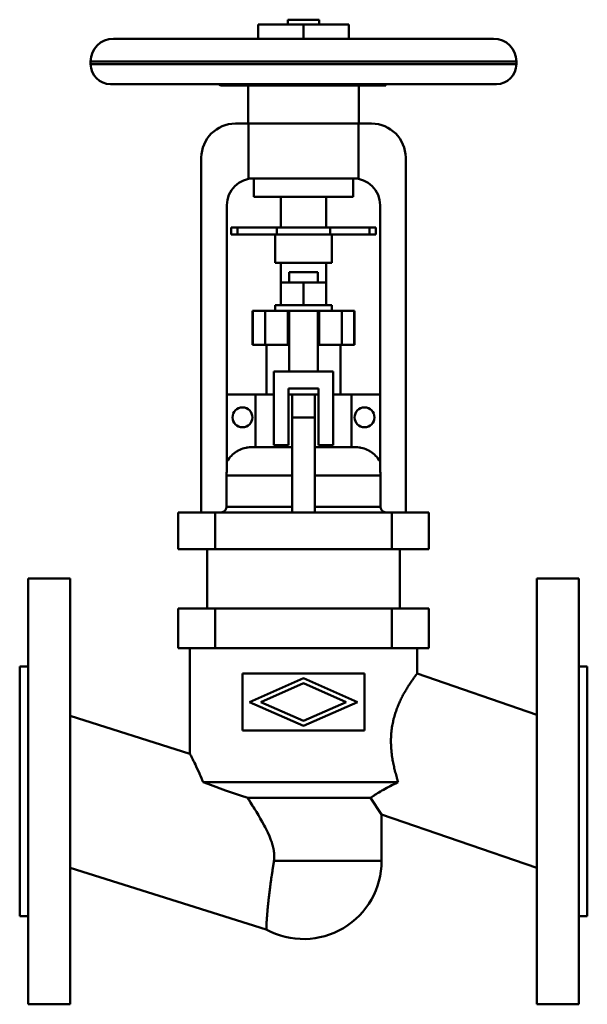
# Model space of a CAD drawing. Header units: millimetres. Extents: x 0 to 200, y -75 to 272.
import ezdxf

# ---------------------------------------------------------------- set-up
doc = ezdxf.new("R2010")
doc.units = ezdxf.units.MM
doc.layers.add('AM_0', color=7, linetype='Continuous', lineweight=30)

msp = doc.modelspace()

# ---------------------------------------------------------------- linework, layer by layer
at = {"layer": 'AM_0', "color": 7, "linetype": 'Continuous', "lineweight": 50}
for p, q in [((94.5, 271.9), (94.5, 270.2)), ((94.5, 271.9), (105.5, 271.9)), ((105.5, 270.2), (105.5, 271.9)), ((84, 270.2), (116, 270.2)), ((84, 270.2), (84, 265.2)), ((100, 270.2), (100, 265.2)), ((116, 270.2), (116, 265.2)), ((33, 265.2), (167, 265.2)), ((25, 257.2), (25, 256.2)), ((25, 257.2), (175, 257.2)), ((175, 256.2), (175, 257.2)), ((25, 256.2), (175, 256.2)), ((32, 249.2), (168, 249.2)), ((70.17, 249.2), (70.76, 248.84)), ((70.76, 248.84), (82.28, 248.84)), ((71.28, 248.7), (128.72, 248.7)), ((80.5, 248.7), (80.5, 235.3)), ((88.72, 248.84), (129, 248.84)), ((119.5, 235.3), (119.5, 248.7)), ((129, 248.74), (129, 249.19)), ((76, 235.3), (124, 235.3)), ((80.58, 216), (80.58, 235.3)), ((119.42, 235.3), (119.42, 216)), ((64, 98.3), (64, 223.3)), ((136, 223.3), (136, 98.3)), ((80.58, 216), (119.42, 216)), ((82.5, 216), (82.5, 209.5)), ((117.5, 209.5), (117.5, 216)), ((82.5, 209.5), (117.5, 209.5)), ((92, 209.5), (92, 198.7)), ((108, 198.7), (108, 209.5)), ((73, 206.5), (73, 112.97)), ((127, 112.97), (127, 206.5)), ((74.5, 198.7), (125.5, 198.7)), ((74.5, 198.7), (74.5, 196.2)), ((76.78, 198.7), (76.78, 196.2)), ((90.6, 198.7), (90.6, 196.2)), ((109.4, 198.7), (109.4, 196.2)), ((123.22, 198.7), (123.22, 196.2)), ((125.5, 198.7), (125.5, 196.2)), ((74.5, 196.2), (125.5, 196.2)), ((90, 196.2), (90, 186.2)), ((110, 186.2), (110, 196.2)), ((90, 186.2), (110, 186.2)), ((92, 186.2), (92, 171.3)), ((108, 171.3), (108, 186.2)), ((95, 183), (95, 179.3)), ((95, 183), (105, 183)), ((105, 179.3), (105, 183)), ((108, 179.3), (92, 179.3)), ((100, 171.3), (100, 179.3)), ((90, 171.3), (90, 169.3)), ((110, 171.3), (90, 171.3)), ((110, 169.3), (110, 171.3)), ((82, 169.3), (82, 157.3)), ((118, 169.3), (82, 169.3)), ((82.09, 157.3), (82.09, 169.3)), ((86.5, 157.3), (86.5, 169.3)), ((94.5, 157.3), (94.5, 169.3)), ((95, 169.3), (95, 148)), ((105, 148), (105, 169.3)), ((105.5, 157.3), (105.5, 169.3)), ((113.5, 157.3), (113.5, 169.3)), ((117.91, 157.3), (117.91, 169.3)), ((118, 157.3), (118, 169.3)), ((82, 157.3), (95, 157.3)), ((87, 157.3), (87, 139.8)), ((105, 157.3), (118, 157.3)), ((113, 139.8), (113, 157.3)), ((89.5, 122), (89.5, 148)), ((89.5, 148), (110.5, 148)), ((110.5, 148), (110.5, 122)), ((73, 139.8), (89.49, 139.8)), ((83.12, 121.3), (83.12, 139.8)), ((94.75, 142), (94.75, 122)), ((105.25, 142), (94.75, 142)), ((94.75, 139.8), (105.25, 139.8)), ((96, 98.3), (96, 139.8)), ((104, 98.3), (104, 139.8)), ((105.25, 122), (105.25, 142)), ((110.51, 139.8), (127, 139.8)), ((116.88, 139.8), (116.88, 121.3)), ((96, 131.8), (104, 131.8)), ((94.75, 122), (89.5, 122)), ((110.5, 122), (105.25, 122)), ((81.81, 121.3), (96, 121.3)), ((104, 121.3), (118.19, 121.3)), ((72.85, 100.3), (72.85, 111.3)), ((72.85, 111.3), (96, 111.3)), ((104, 111.3), (127.15, 111.3)), ((127.15, 111.3), (127.15, 100.3)), ((55.89, 98.3), (55.89, 85.3)), ((55.89, 98.3), (144.11, 98.3)), ((68.89, 98.3), (68.89, 85.3)), ((72.85, 100.3), (96, 100.3)), ((104, 100.3), (127.15, 100.3)), ((131.11, 98.3), (131.11, 85.3)), ((144.11, 98.3), (144.11, 85.3)), ((144.11, 85.3), (55.89, 85.3)), ((66, 85.3), (66, 64.5)), ((134, 64.5), (134, 85.3)), ((17.8, 75), (3, 75)), ((3, 75), (3, -75)), ((17.8, -75), (17.8, 75)), ((197, 75), (182.2, 75)), ((182.2, -75), (182.2, 75)), ((197, -75), (197, 75)), ((55.89, 64.5), (55.89, 50.5)), ((55.89, 64.5), (144.11, 64.5)), ((68.89, 64.5), (68.89, 50.5)), ((131.11, 64.5), (131.11, 50.5)), ((144.11, 64.5), (144.11, 50.5)), ((144.11, 50.5), (55.89, 50.5)), ((60, 50.5), (60, 13.28)), ((140, 41.5), (140, 50.5)), ((3, 44), (0, 44)), ((0, -44), (0, 44)), ((200, 44), (197, 44)), ((200, 44), (200, -44)), ((121.5, 41.5), (78.5, 41.5)), ((78.5, 41.5), (78.5, 21.5)), ((81, 31.5), (100, 39.85)), ((100, 39.85), (119, 31.5)), ((121.5, 21.5), (121.5, 41.5)), ((182.2, 26.97), (140, 41.5)), ((100, 38.1), (84.98, 31.5)), ((115.02, 31.5), (100, 38.1)), ((100, 23.15), (81, 31.5)), ((84.98, 31.5), (100, 24.9)), ((119, 31.5), (100, 23.15)), ((100, 24.9), (115.02, 31.5)), ((60, 13.28), (17.8, 26.58)), ((78.5, 21.5), (121.5, 21.5)), ((133.36, 3.3), (64.62, 3.3)), ((123.61, -2.3), (80.33, -2.3)), ((123.61, -2.3), (127.5, -8.13)), ((127.5, -24.5), (127.5, -8.13)), ((127.5, -8.13), (182.2, -26.97)), ((17.8, -26.89), (86.9, -48.68)), ((127.5, -24.5), (89.58, -24.5)), ((0, -44), (3, -44)), ((197, -44), (200, -44)), ((3, -75), (17.8, -75)), ((182.2, -75), (197, -75))]:
    msp.add_line(p, q, dxfattribs=at)
for points in [[(82.28, 248.84), (81.8, 248.89), (80.86, 248.99), (79.91, 249.13), (79.44, 249.2)], [(88.72, 248.84), (87.63, 248.78), (85.5, 248.74), (83.37, 248.78), (82.28, 248.84)], [(91.56, 249.2), (91.09, 249.13), (90.14, 248.99), (89.2, 248.89), (88.72, 248.84)], [(73, 116.1), (73.15, 116.36), (73.48, 116.88), (73.83, 117.37), (74.02, 117.61), (74.21, 117.84), (74.6, 118.27), (75.01, 118.66), (75.46, 119.05), (75.94, 119.42), (76.45, 119.76), (76.71, 119.92), (76.98, 120.07), (77.51, 120.34), (78.03, 120.57), (78.57, 120.77), (79.15, 120.94), (79.74, 121.09), (80.04, 121.14), (80.34, 121.19), (80.94, 121.26), (81.53, 121.3), (81.81, 121.3)], [(118.19, 121.3), (118.47, 121.3), (119.06, 121.26), (119.66, 121.19), (119.96, 121.14), (120.26, 121.09), (120.85, 120.94), (121.43, 120.77), (121.97, 120.57), (122.49, 120.34), (123.02, 120.07), (123.29, 119.92), (123.55, 119.76), (124.06, 119.42), (124.54, 119.05), (124.99, 118.66), (125.4, 118.27), (125.79, 117.84), (125.98, 117.61), (126.17, 117.37), (126.52, 116.88), (126.85, 116.36), (127, 116.1)], [(72.85, 111.3), (72.86, 111.57), (72.89, 112.12), (72.95, 112.68), (73, 112.97)], [(127, 112.97), (127.05, 112.68), (127.11, 112.12), (127.14, 111.57), (127.15, 111.3)], [(70.78, 98.3), (70.79, 98.3), (70.82, 98.3), (70.85, 98.3), (70.86, 98.3), (70.88, 98.3), (70.9, 98.3), (70.93, 98.31), (70.96, 98.31), (70.99, 98.31), (71.02, 98.31), (71.04, 98.32), (71.05, 98.32), (71.08, 98.32), (71.11, 98.33), (71.14, 98.33), (71.17, 98.34), (71.2, 98.34), (71.22, 98.35), (71.23, 98.35), (71.26, 98.36), (71.29, 98.36), (71.31, 98.37), (71.32, 98.37), (71.35, 98.38), (71.38, 98.39), (71.39, 98.39), (71.41, 98.4), (71.44, 98.4), (71.46, 98.41), (71.49, 98.42), (71.52, 98.43), (71.55, 98.44), (71.56, 98.45), (71.57, 98.45), (71.6, 98.46), (71.62, 98.47), (71.65, 98.49), (71.68, 98.5), (71.7, 98.51), (71.72, 98.52), (71.73, 98.52), (71.76, 98.54), (71.78, 98.55), (71.81, 98.57), (71.84, 98.58), (71.86, 98.6), (71.88, 98.6), (71.89, 98.61), (71.91, 98.63), (71.94, 98.64), (71.97, 98.66), (71.99, 98.68), (72.02, 98.7), (72.03, 98.7), (72.04, 98.71), (72.06, 98.73), (72.09, 98.75), (72.11, 98.77), (72.13, 98.79), (72.16, 98.81), (72.17, 98.82), (72.18, 98.83), (72.2, 98.84), (72.22, 98.86), (72.23, 98.87), (72.24, 98.88), (72.26, 98.9), (72.28, 98.92), (72.29, 98.93), (72.3, 98.94), (72.32, 98.96), (72.34, 98.99), (72.36, 99.01), (72.38, 99.03), (72.4, 99.05), (72.41, 99.07), (72.42, 99.08), (72.44, 99.1), (72.46, 99.12), (72.47, 99.15), (72.49, 99.17), (72.51, 99.2), (72.52, 99.21), (72.53, 99.22), (72.54, 99.25), (72.56, 99.28), (72.58, 99.3), (72.59, 99.33), (72.61, 99.35), (72.61, 99.37), (72.62, 99.38), (72.63, 99.41), (72.65, 99.43), (72.66, 99.46), (72.67, 99.48), (72.68, 99.51), (72.69, 99.52), (72.7, 99.54), (72.71, 99.56), (72.72, 99.59), (72.73, 99.62), (72.74, 99.64), (72.75, 99.67), (72.75, 99.68), (72.76, 99.7), (72.77, 99.73), (72.78, 99.76), (72.78, 99.77), (72.78, 99.78), (72.79, 99.81), (72.8, 99.84), (72.8, 99.86), (72.81, 99.87), (72.81, 99.9), (72.82, 99.93), (72.82, 99.96), (72.83, 99.99), (72.83, 100.02), (72.84, 100.04), (72.84, 100.05), (72.84, 100.08), (72.85, 100.11), (72.85, 100.14), (72.85, 100.17), (72.85, 100.2), (72.85, 100.21), (72.85, 100.23), (72.85, 100.26), (72.85, 100.29), (72.85, 100.3)], [(127.15, 100.3), (127.15, 100.29), (127.15, 100.26), (127.15, 100.23), (127.15, 100.21), (127.15, 100.2), (127.15, 100.17), (127.15, 100.14), (127.15, 100.11), (127.16, 100.08), (127.16, 100.05), (127.16, 100.04), (127.17, 100.02), (127.17, 99.99), (127.18, 99.96), (127.18, 99.93), (127.19, 99.9), (127.19, 99.87), (127.2, 99.86), (127.2, 99.84), (127.21, 99.81), (127.22, 99.78), (127.22, 99.77), (127.22, 99.76), (127.23, 99.73), (127.24, 99.7), (127.25, 99.68), (127.25, 99.67), (127.26, 99.64), (127.27, 99.62), (127.28, 99.59), (127.29, 99.56), (127.3, 99.54), (127.31, 99.52), (127.32, 99.51), (127.33, 99.48), (127.34, 99.46), (127.35, 99.43), (127.37, 99.41), (127.38, 99.38), (127.39, 99.37), (127.39, 99.35), (127.41, 99.33), (127.42, 99.3), (127.44, 99.28), (127.46, 99.25), (127.47, 99.22), (127.48, 99.21), (127.49, 99.2), (127.51, 99.17), (127.53, 99.15), (127.54, 99.12), (127.56, 99.1), (127.58, 99.08), (127.59, 99.07), (127.6, 99.05), (127.62, 99.03), (127.64, 99.01), (127.66, 98.99), (127.68, 98.96), (127.7, 98.94), (127.71, 98.93), (127.72, 98.92), (127.74, 98.9), (127.76, 98.88), (127.77, 98.87), (127.78, 98.86), (127.8, 98.84), (127.82, 98.83), (127.83, 98.82), (127.84, 98.81), (127.87, 98.79), (127.89, 98.77), (127.91, 98.75), (127.94, 98.73), (127.96, 98.71), (127.97, 98.7), (127.98, 98.7), (128.01, 98.68), (128.03, 98.66), (128.06, 98.64), (128.09, 98.63), (128.11, 98.61), (128.12, 98.6), (128.14, 98.6), (128.16, 98.58), (128.19, 98.57), (128.22, 98.55), (128.24, 98.54), (128.27, 98.52), (128.28, 98.52), (128.3, 98.51), (128.32, 98.5), (128.35, 98.49), (128.38, 98.47), (128.4, 98.46), (128.43, 98.45), (128.44, 98.45), (128.45, 98.44), (128.48, 98.43), (128.51, 98.42), (128.54, 98.41), (128.56, 98.4), (128.59, 98.4), (128.61, 98.39), (128.62, 98.39), (128.65, 98.38), (128.68, 98.37), (128.69, 98.37), (128.71, 98.36), (128.74, 98.36), (128.77, 98.35), (128.78, 98.35), (128.8, 98.34), (128.83, 98.34), (128.86, 98.33), (128.89, 98.33), (128.92, 98.32), (128.95, 98.32), (128.96, 98.32), (128.98, 98.31), (129.01, 98.31), (129.04, 98.31), (129.07, 98.31), (129.1, 98.3), (129.12, 98.3), (129.14, 98.3), (129.15, 98.3), (129.18, 98.3), (129.21, 98.3), (129.22, 98.3)], [(140, 41.5), (140, 41.5), (139.99, 41.49), (139.98, 41.47), (139.97, 41.46), (139.96, 41.45), (139.94, 41.42), (139.9, 41.37), (139.86, 41.32), (139.82, 41.26), (139.77, 41.19), (139.74, 41.15), (139.71, 41.11), (139.64, 41.03), (139.57, 40.93), (139.49, 40.83), (139.41, 40.71), (139.32, 40.59), (139.27, 40.52), (139.22, 40.46), (139.12, 40.32), (139.01, 40.17), (138.95, 40.09), (138.9, 40.01), (138.78, 39.84), (138.65, 39.67), (138.59, 39.57), (138.52, 39.48), (138.38, 39.29), (138.24, 39.09), (138.1, 38.88), (137.95, 38.66), (137.8, 38.43), (137.72, 38.32), (137.64, 38.2), (137.48, 37.96), (137.32, 37.71), (137.15, 37.46), (136.98, 37.2), (136.81, 36.93), (136.73, 36.79), (136.64, 36.65), (136.47, 36.37), (136.29, 36.08), (136.12, 35.79), (135.94, 35.49), (135.77, 35.18), (135.68, 35.03), (135.59, 34.87), (135.41, 34.55), (135.23, 34.23), (135.05, 33.89), (134.87, 33.54), (134.68, 33.19), (134.59, 33.01), (134.5, 32.83), (134.32, 32.45), (134.14, 32.07), (133.95, 31.69), (133.78, 31.29), (133.6, 30.89), (133.51, 30.68), (133.42, 30.48), (133.25, 30.06), (133.08, 29.63), (133, 29.42), (132.92, 29.2), (132.75, 28.76), (132.6, 28.31), (132.52, 28.09), (132.44, 27.86), (132.3, 27.4), (132.16, 26.94), (132.02, 26.47), (131.89, 26), (131.77, 25.52), (131.71, 25.28), (131.65, 25.03), (131.54, 24.55), (131.44, 24.05), (131.34, 23.56), (131.26, 23.06), (131.18, 22.56), (131.14, 22.31), (131.11, 22.06), (131.04, 21.56), (130.99, 21.05), (130.94, 20.55), (130.9, 20.04), (130.87, 19.54), (130.86, 19.29), (130.84, 19.03), (130.83, 18.53), (130.82, 18.03), (130.82, 17.53), (130.82, 17.03), (130.84, 16.54), (130.85, 16.29), (130.86, 16.04), (130.88, 15.54), (130.92, 15.04), (130.96, 14.55), (131, 14.05), (131.06, 13.55), (131.08, 13.31), (131.11, 13.06), (131.18, 12.56), (131.25, 12.07), (131.29, 11.83), (131.33, 11.58), (131.41, 11.09), (131.49, 10.6), (131.54, 10.36), (131.58, 10.11), (131.68, 9.63), (131.78, 9.14), (131.89, 8.66), (132, 8.18), (132.11, 7.71), (132.17, 7.47), (132.23, 7.23), (132.35, 6.76), (132.48, 6.29), (132.6, 5.82), (132.74, 5.35), (132.87, 4.89), (132.94, 4.66), (133.01, 4.43), (133.15, 3.98), (133.29, 3.52), (133.36, 3.3)], [(60, 13.28), (60, 13.27), (60.04, 13.2), (60.11, 13.05), (60.17, 12.95), (60.23, 12.83), (60.37, 12.54), (60.55, 12.18), (60.77, 11.76), (61.01, 11.26), (61.28, 10.71), (61.43, 10.41), (61.58, 10.1), (61.9, 9.44), (62.23, 8.73), (62.58, 7.97), (62.95, 7.18), (63.31, 6.36), (63.5, 5.94), (63.69, 5.52), (64.06, 4.65), (64.43, 3.76), (64.62, 3.3)], [(80.33, -2.3), (77.79, -1.47), (72.5, 0.37), (67.19, 2.32), (64.62, 3.3)], [(133.36, 3.3), (133.03, 3.14), (132.37, 2.81), (131.73, 2.49), (131.41, 2.33), (131.1, 2.17), (130.49, 1.86), (129.89, 1.54), (129.32, 1.23), (128.75, 0.92), (128.2, 0.61), (127.92, 0.46), (127.65, 0.3), (127.11, -0.01), (126.59, -0.32), (126.08, -0.64), (125.59, -0.95), (125.12, -1.25), (124.89, -1.41), (124.66, -1.56), (124.22, -1.86), (123.81, -2.15), (123.61, -2.3)], [(80.33, -2.3), (80.68, -2.84), (81.38, -3.93), (82.07, -5.02), (82.41, -5.57), (82.75, -6.12), (83.42, -7.21), (84.1, -8.35), (84.79, -9.53), (85.47, -10.74), (86.14, -11.97), (86.47, -12.6), (86.79, -13.24), (87.42, -14.52), (87.99, -15.81), (88.52, -17.12), (88.79, -17.89), (88.86, -18.11), (88.93, -18.33), (88.97, -18.44), (89, -18.55), (89.07, -18.77), (89.13, -18.99), (89.19, -19.21), (89.25, -19.44), (89.3, -19.66), (89.33, -19.77), (89.36, -19.88), (89.4, -20.11), (89.45, -20.33), (89.47, -20.44), (89.49, -20.56), (89.53, -20.78), (89.57, -21.01), (89.58, -21.12), (89.6, -21.23), (89.62, -21.46), (89.65, -21.68), (89.67, -21.91), (89.68, -22.14), (89.7, -22.37), (89.7, -22.48), (89.7, -22.6), (89.7, -22.83), (89.7, -23.05), (89.7, -23.28), (89.68, -23.51), (89.67, -23.73), (89.66, -23.84), (89.65, -23.95), (89.62, -24.17), (89.59, -24.39), (89.58, -24.5)], [(89.58, -24.5), (89.55, -24.67), (89.49, -25.02), (89.44, -25.37), (89.41, -25.54), (89.39, -25.72), (89.33, -26.07), (89.28, -26.41), (89.23, -26.76), (89.17, -27.11), (89.12, -27.46), (89.09, -27.64), (89.07, -27.81), (89.02, -28.16), (88.96, -28.51), (88.91, -28.86), (88.86, -29.21), (88.81, -29.56), (88.79, -29.73), (88.76, -29.91), (88.71, -30.25), (88.66, -30.6), (88.64, -30.77), (88.62, -30.94), (88.57, -31.28), (88.52, -31.62), (88.5, -31.79), (88.48, -31.96), (88.43, -32.3), (88.38, -32.64), (88.34, -32.97), (88.3, -33.3), (88.25, -33.63), (88.23, -33.8), (88.21, -33.96), (88.17, -34.29), (88.13, -34.61), (88.09, -34.93), (88.05, -35.25), (88.01, -35.57), (87.99, -35.72), (87.97, -35.88), (87.93, -36.19), (87.89, -36.5), (87.86, -36.8), (87.82, -37.1), (87.79, -37.4), (87.77, -37.55), (87.75, -37.69), (87.72, -37.99), (87.69, -38.27), (87.66, -38.56), (87.63, -38.84), (87.6, -39.11), (87.58, -39.25), (87.57, -39.39), (87.54, -39.65), (87.51, -39.92), (87.49, -40.18), (87.46, -40.44), (87.44, -40.69), (87.42, -40.81), (87.41, -40.94), (87.39, -41.18), (87.36, -41.42), (87.35, -41.54), (87.34, -41.66), (87.32, -41.9), (87.3, -42.14), (87.29, -42.25), (87.28, -42.37), (87.26, -42.6), (87.24, -42.83), (87.22, -43.05), (87.2, -43.27), (87.19, -43.49), (87.18, -43.6), (87.17, -43.7), (87.15, -43.91), (87.14, -44.12), (87.12, -44.33), (87.11, -44.53), (87.09, -44.72), (87.09, -44.82), (87.08, -44.91), (87.07, -45.1), (87.06, -45.29), (87.04, -45.47), (87.03, -45.64), (87.02, -45.81), (87.02, -45.9), (87.01, -45.98), (87, -46.14), (87, -46.3), (86.99, -46.45), (86.98, -46.6), (86.97, -46.74), (86.97, -46.81), (86.97, -46.88), (86.96, -47.01), (86.95, -47.14), (86.95, -47.27), (86.94, -47.39), (86.94, -47.5), (86.94, -47.55), (86.93, -47.61), (86.93, -47.71), (86.93, -47.81), (86.92, -47.85), (86.92, -47.9), (86.92, -47.99), (86.92, -48.07), (86.92, -48.11), (86.91, -48.15), (86.91, -48.22), (86.91, -48.29), (86.91, -48.35), (86.91, -48.4), (86.9, -48.45), (86.9, -48.48), (86.9, -48.5), (86.9, -48.54), (86.9, -48.57), (86.9, -48.6), (86.9, -48.63), (86.9, -48.65), (86.9, -48.66), (86.9, -48.66), (86.9, -48.67), (86.9, -48.68), (86.9, -48.68)]]:
    msp.add_lwpolyline(points, dxfattribs=at)
for centre in [(78.5, 131.8), (121.5, 131.8)]:
    msp.add_circle(centre, 3.5, dxfattribs=at)
for centre, radius, start, end in [((33, 257.2), 8, 90, 180), ((167, 257.2), 8, 0, 90), ((32, 256.2), 7, 180, 270), ((168, 256.2), 7, 270, 0), ((71.28, 249.7), 1, 239.0362, 270), ((128.72, 249.7), 1, 270, 286.0803), ((76, 223.3), 12, 90, 180), ((124, 223.3), 12, 0, 90), ((82.5, 206.5), 9.5, 90, 180), ((117.5, 206.5), 9.5, 0, 90), ((100, -24.5), 27.5, 241.548, 0)]:
    msp.add_arc(centre, radius, start, end, dxfattribs=at)

doc.saveas('drawing.dxf')
